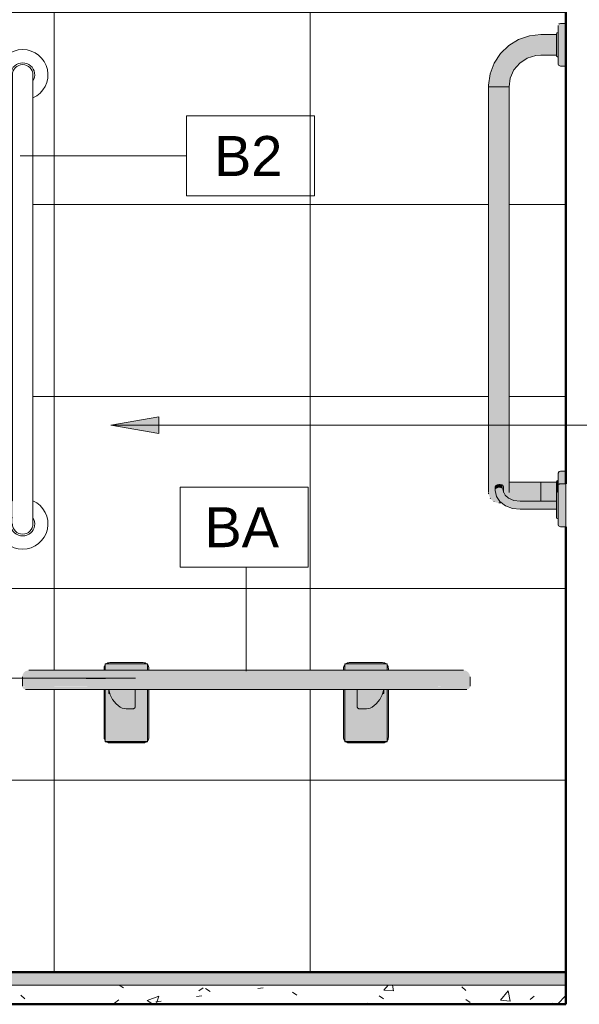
# Model space of a CAD drawing. Header units: metres. Extents: x -5.4 to 6.1, y -8 to 2.6.
# Tile 2 of 81: x -4.2 to -3.4, y -0.1 to 1.5. Entities that reach past the tile are written whole.
import ezdxf

# ---------------------------------------------------------------- set-up
doc = ezdxf.new("R2010")
doc.units = ezdxf.units.M
for name, color, linetype, lineweight in [('A-ANNO-DIMS', 7, 'Continuous', 9), ('A-ANNO-DIMS-25', 7, 'Continuous', 9), ('A-ANNO-KEYN', 7, 'Continuous', 9), ('A-FLOR', 7, 'Continuous', 5), ('A-FLOR-MCUT', 7, 'Continuous', 5), ('A-FLOR-PATT', 7, 'Continuous', 50), ('A-WALL-PATT', 7, 'Continuous', 5), ('G-ANNO-TEXT', 7, 'Continuous', 9), ('I-WALL', 7, 'Continuous', 5), ('P-SANR-FIXT', 7, 'Continuous', 5)]:
    doc.layers.add(name, color=color, linetype=linetype, lineweight=lineweight)
doc.layers.add('A-DETL', color=7, linetype='Continuous', lineweight=5, true_color=0x00a600)
doc.styles.add('Arial', font='arial.ttf', dxfattribs={"height": 0.045})
doc.styles.add('Arial_2', font='arial.ttf', dxfattribs={"height": 0.0625})
doc.dimstyles.new('Com_linha__ref__contínua__-_Cor_Vermelha_Arial_1_8mm', dxfattribs={"dimscale": 0.3048, "dimtxt": 0.045912, "dimasz": 0.164042, "dimexe": 0.123031, "dimexo": 0.123031, "dimgap": 0.012303, "dimtad": 1, "dimdec": 1, "dimlfac": 100, "dimrnd": 0.1, "dimdsep": 46, "dimtxsty": 'Arial', "dimblk1": 'OBLIQUE', "dimblk2": 'OBLIQUE', "dimsah": 1, "dimcen": 0.09, "dimdle": 0.123031, "dimazin": 0, "dimtfac": 1, "dimtdec": 4, "dimtix": 1, "dimtmove": 0, "dimatfit": 3, "dimfxl": 1, "dimtvp": 1, "dimtolj": 1, "dimtzin": 0, "dimarcsym": 2})

# ---------------------------------------------------------------- blocks, each defined once
blk = doc.blocks.new('BANCO ARTICULADO RETRÁTIL PARA BANHO_ EM AÇO POLIDO_ 70x45cm - Articulável-2806319-5a')
at = {"layer": 'P-SANR-FIXT', "true_color": 0xf4f4f4}
h = blk.add_hatch(color=7, dxfattribs=at)
h.paths.add_polyline_path([(-4.0449, 0.3386), (-4.043, 0.3388), (-4.0412, 0.3394), (-4.0396, 0.3404), (-4.1023, 0.3404), (-4.1006, 0.3394), (-4.0988, 0.3388), (-4.0969, 0.3386), (-4.0837, 0.3386)])
h.paths.add_polyline_path([(-3.6836, 0.3386), (-3.6686, 0.3388), (-3.6667, 0.3394), (-3.6651, 0.3404), (-3.7278, 0.3404), (-3.7261, 0.3394), (-3.7243, 0.3388), (-3.7224, 0.3386), (-3.696, 0.3386)])
h.paths.add_polyline_path([(-3.7292, 0.3416), (-3.7292, 0.4221), (-3.7314, 0.4221), (-3.7312, 0.3455), (-3.7298, 0.3425)])
h.paths.add_polyline_path([(-4.0382, 0.3416), (-4.0367, 0.344), (-4.0362, 0.3455), (-4.0359, 0.3476), (-4.0359, 0.4221), (-4.0382, 0.4221), (-4.0382, 0.3425)])
h.paths.add_polyline_path([(-4.1041, 0.3421), (-4.1041, 0.4221), (-4.1059, 0.4221), (-4.1057, 0.3457), (-4.1051, 0.3438), (-4.1043, 0.3425)])
h.paths.add_polyline_path([(-3.6633, 0.3421), (-3.6622, 0.344), (-3.6617, 0.3457), (-3.6614, 0.3476), (-3.6614, 0.4221), (-3.6633, 0.4221), (-3.6633, 0.3425)])
h.paths.add_polyline_path([(-4.1041, 0.4521), (-4.1042, 0.4603), (-4.1055, 0.4577), (-4.1058, 0.4561), (-4.1059, 0.4551), (-4.1059, 0.4521)])
h.paths.add_polyline_path([(-3.6633, 0.4521), (-3.6614, 0.4521), (-3.6617, 0.4571), (-3.6624, 0.4591), (-3.6633, 0.4603), (-3.6633, 0.4561)])
h.paths.add_polyline_path([(-3.7292, 0.4521), (-3.7292, 0.4611), (-3.7305, 0.4591), (-3.7313, 0.4561), (-3.7314, 0.4551), (-3.7314, 0.4521), (-3.7294, 0.4521)])
h.paths.add_polyline_path([(-4.0359, 0.4521), (-4.0362, 0.4573), (-4.037, 0.4593), (-4.0382, 0.4611), (-4.0382, 0.4521), (-4.036, 0.4521)])
h.paths.add_polyline_path([(-3.7086, 0.4621), (-3.6648, 0.4621), (-3.6665, 0.4632), (-3.6684, 0.4639), (-3.6704, 0.4641), (-3.724, 0.464), (-3.7268, 0.463), (-3.7281, 0.4621)])
h.paths.add_polyline_path([(-4.0393, 0.4621), (-4.0419, 0.4636), (-4.0449, 0.4641), (-4.099, 0.4639), (-4.1009, 0.4632), (-4.1026, 0.4621), (-4.0587, 0.4621)])
for points in [[(-4.0382, 0.4561), (-4.0382, 0.4621), (-4.1041, 0.4619), (-4.1041, 0.4561), (-4.0587, 0.4561)], [(-3.6633, 0.4561), (-3.6633, 0.4621), (-3.7292, 0.4619), (-3.7292, 0.4561), (-3.6836, 0.4561)], [(-4.2028, 0.4421), (-4.1837, 0.4421), (-4.1837, 0.4521), (-4.2251, 0.4519), (-4.227, 0.4514), (-4.2295, 0.4502), (-4.2312, 0.4486), (-4.2327, 0.4462), (-4.2333, 0.4447), (-4.2337, 0.4421), (-4.2087, 0.4421)], [(-3.5837, 0.4421), (-3.5837, 0.4521), (-4.1837, 0.4521), (-4.1837, 0.4421), (-3.6336, 0.4421)], [(-4.0587, 0.4521), (-4.0382, 0.4521), (-4.0382, 0.4561), (-4.1041, 0.4561), (-4.1041, 0.4521), (-4.0837, 0.4521)], [(-3.6836, 0.4521), (-3.6633, 0.4521), (-3.6633, 0.4561), (-3.7292, 0.4561), (-3.7292, 0.4521), (-3.7086, 0.4521)], [(-3.534, 0.4421), (-3.5337, 0.4421), (-3.5341, 0.4449), (-3.5354, 0.4475), (-3.5375, 0.4498), (-3.5397, 0.4512), (-3.5411, 0.4517), (-3.5457, 0.4521), (-3.5837, 0.4521), (-3.5836, 0.4421), (-3.5346, 0.4421)], [(-4.1934, 0.4271), (-4.1837, 0.4271), (-4.1837, 0.4421), (-4.2337, 0.4421), (-4.2337, 0.4271), (-4.2028, 0.4271)], [(-3.6336, 0.4271), (-3.5837, 0.4271), (-3.5837, 0.4421), (-4.1837, 0.4421), (-4.1837, 0.4271), (-3.6586, 0.4271)], [(-3.5836, 0.4271), (-3.5337, 0.4271), (-3.5337, 0.4421), (-3.5837, 0.4421), (-3.5837, 0.4271)], [(-4.2062, 0.4221), (-4.1837, 0.4223), (-4.1837, 0.4271), (-4.2337, 0.4268), (-4.2333, 0.4252), (-4.2327, 0.4242), (-4.2321, 0.4234), (-4.2304, 0.4224), (-4.2294, 0.4222), (-4.2227, 0.4221), (-4.2087, 0.4221)], [(-3.8336, 0.4221), (-3.5837, 0.4223), (-3.5837, 0.4271), (-4.1837, 0.4268), (-4.1837, 0.4221), (-3.8456, 0.4221)], [(-3.5439, 0.4221), (-3.5374, 0.4223), (-3.5353, 0.4234), (-3.5346, 0.4242), (-3.5341, 0.4252), (-3.5337, 0.4268), (-3.5339, 0.4271), (-3.5837, 0.4268), (-3.5836, 0.4221), (-3.5447, 0.4221)], [(-4.1041, 0.3736), (-4.0382, 0.3736), (-4.0382, 0.4), (-4.0573, 0.4), (-4.0574, 0.3944), (-4.058, 0.3932), (-4.0592, 0.3922), (-4.0608, 0.3919), (-4.0747, 0.3922), (-4.0777, 0.393), (-4.0805, 0.3944), (-4.0875, 0.4), (-4.1041, 0.4), (-4.1041, 0.3854)], [(-3.7227, 0.3736), (-3.6633, 0.3736), (-3.6633, 0.4), (-3.6799, 0.4), (-3.6802, 0.3997), (-3.6869, 0.3944), (-3.6897, 0.393), (-3.6927, 0.3922), (-3.6958, 0.3919), (-3.7066, 0.3919), (-3.7088, 0.3926), (-3.7098, 0.3939), (-3.7101, 0.3954), (-3.7101, 0.4), (-3.7292, 0.4), (-3.7292, 0.3736)], [(-4.0837, 0.3624), (-4.0382, 0.3624), (-4.0382, 0.3736), (-4.1041, 0.3736), (-4.1041, 0.3624)], [(-3.7142, 0.3624), (-3.6633, 0.3624), (-3.6633, 0.3736), (-3.7292, 0.3736), (-3.7292, 0.3624)], [(-4.0837, 0.3425), (-4.0382, 0.3425), (-4.0382, 0.3624), (-4.1041, 0.3624), (-4.1041, 0.3425)], [(-3.7292, 0.3425), (-3.6633, 0.3425), (-3.6633, 0.3624), (-3.7292, 0.3624), (-3.7292, 0.344)], [(-4.0449, 0.3406), (-4.0382, 0.3408), (-4.0382, 0.3425), (-4.1041, 0.3425), (-4.1041, 0.3406), (-4.0837, 0.3406)], [(-3.7292, 0.3406), (-3.6633, 0.3408), (-3.6633, 0.3425), (-3.7292, 0.3425), (-3.7292, 0.3408)]]:
    blk.add_hatch(color=7, dxfattribs=at).paths.add_polyline_path(points)
h = blk.add_hatch(color=7, dxfattribs=at)
h.paths.add_polyline_path([(-4.0382, 0.4075), (-4.0382, 0.4221), (-4.0573, 0.4221), (-4.0573, 0.4075)])
h.paths.add_polyline_path([(-4.1041, 0.4075), (-4.0933, 0.4075), (-4.0965, 0.4138), (-4.097, 0.4158), (-4.0987, 0.4158), (-4.0987, 0.4221), (-4.1041, 0.4221), (-4.1041, 0.4156)])
h = blk.add_hatch(color=7, dxfattribs=at)
h.paths.add_polyline_path([(-3.7066, 0.3919), (-3.6927, 0.3922), (-3.6897, 0.393), (-3.6869, 0.3944), (-3.6802, 0.3997), (-3.6747, 0.4063), (-3.6708, 0.4138), (-3.6686, 0.4221), (-3.7101, 0.4221), (-3.71, 0.3944), (-3.7093, 0.3932), (-3.7081, 0.3922)])
h.paths.add_polyline_path([(-4.0716, 0.3919), (-4.0608, 0.3919), (-4.0586, 0.3926), (-4.0576, 0.3939), (-4.0573, 0.3954), (-4.0573, 0.4221), (-4.0987, 0.4221), (-4.0965, 0.4138), (-4.0926, 0.4063), (-4.0872, 0.3997), (-4.0805, 0.3944), (-4.0777, 0.393), (-4.0747, 0.3922)])
h = blk.add_hatch(color=7, dxfattribs=at)
h.paths.add_polyline_path([(-4.0987, 0.4158), (-4.097, 0.4158), (-4.0987, 0.4218)])
h.paths.add_polyline_path([(-3.6687, 0.4158), (-3.6687, 0.4218), (-3.6703, 0.4158)])
h = blk.add_hatch(color=7, dxfattribs=at)
h.paths.add_polyline_path([(-3.6708, 0.4075), (-3.6633, 0.4075), (-3.6633, 0.4221), (-3.6687, 0.4218), (-3.6687, 0.4158), (-3.6703, 0.4158), (-3.6708, 0.4138), (-3.6741, 0.4075)])
h.paths.add_polyline_path([(-3.7101, 0.4075), (-3.7102, 0.4221), (-3.7292, 0.4221), (-3.7292, 0.4075)])
h = blk.add_hatch(color=7, dxfattribs=at)
h.paths.add_polyline_path([(-4.0894, 0.4), (-4.0875, 0.4), (-4.0926, 0.4063), (-4.0933, 0.4075), (-4.1041, 0.4075), (-4.1041, 0.4), (-4.0926, 0.4)])
h.paths.add_polyline_path([(-4.0573, 0.4), (-4.0382, 0.4), (-4.0382, 0.4075), (-4.0573, 0.4075), (-4.0573, 0.4027)])
h = blk.add_hatch(color=7, dxfattribs=at)
h.paths.add_polyline_path([(-3.6799, 0.4), (-3.6633, 0.4), (-3.6633, 0.4075), (-3.6741, 0.4075), (-3.6747, 0.4063), (-3.6774, 0.403)])
h.paths.add_polyline_path([(-3.7101, 0.4), (-3.7101, 0.4075), (-3.7292, 0.4075), (-3.7292, 0.4)])
at = {"layer": 'P-SANR-FIXT'}
for p, q in [((-4.0382, 0.4621), (-4.1041, 0.4621)), ((-4.1041, 0.4621), (-4.1041, 0.4561)), ((-4.0449, 0.4641), (-4.0969, 0.4641)), ((-4.0382, 0.4561), (-4.0382, 0.4621)), ((-3.6633, 0.4621), (-3.7292, 0.4621)), ((-3.7292, 0.4621), (-3.7292, 0.4561)), ((-3.6704, 0.4641), (-3.7224, 0.4641)), ((-3.6633, 0.4561), (-3.6633, 0.4621)), ((-3.5837, 0.4521), (-4.1837, 0.4521)), ((-4.1059, 0.4551), (-4.1059, 0.452)), ((-4.1041, 0.452), (-4.1041, 0.4561)), ((-4.0382, 0.4561), (-4.0382, 0.4521)), ((-4.0359, 0.4521), (-4.0359, 0.4551)), ((-3.7314, 0.4551), (-3.7314, 0.4521)), ((-3.7292, 0.4521), (-3.7292, 0.4561)), ((-3.6633, 0.4561), (-3.6633, 0.4521)), ((-3.6614, 0.4521), (-3.6614, 0.4551)), ((-4.2337, 0.4421), (-4.2337, 0.4271)), ((-3.5337, 0.4271), (-3.5337, 0.4421)), ((-4.1837, 0.4221), (-3.5837, 0.4221)), ((-4.1059, 0.4221), (-4.1059, 0.3476)), ((-4.1041, 0.4222), (-4.1041, 0.4075)), ((-4.0987, 0.4218), (-4.0987, 0.4158)), ((-4.0987, 0.4158), (-4.097, 0.4158)), ((-4.0573, 0.4221), (-4.0573, 0.3954)), ((-4.0382, 0.4075), (-4.0382, 0.4222)), ((-4.0359, 0.3476), (-4.0359, 0.4221)), ((-3.7314, 0.4221), (-3.7314, 0.3476)), ((-3.7292, 0.4222), (-3.7292, 0.4075)), ((-3.7101, 0.3954), (-3.7101, 0.4221)), ((-3.6703, 0.4158), (-3.6687, 0.4158)), ((-3.6687, 0.4158), (-3.6687, 0.4218)), ((-3.6633, 0.4075), (-3.6633, 0.4222)), ((-3.6614, 0.3476), (-3.6614, 0.4221)), ((-3.5387, 0.4221), (-3.5402, 0.4221)), ((-3.5384, 0.4222), (-3.5387, 0.4221)), ((-4.1041, 0.4075), (-4.1041, 0.4)), ((-4.0382, 0.4), (-4.0382, 0.4075)), ((-3.7292, 0.4075), (-3.7292, 0.4)), ((-3.6633, 0.4), (-3.6633, 0.4075)), ((-4.1041, 0.4), (-4.1041, 0.3736)), ((-4.0608, 0.3919), (-4.0716, 0.3919)), ((-4.0382, 0.3736), (-4.0382, 0.4)), ((-3.7292, 0.4), (-3.7292, 0.3736)), ((-3.6958, 0.3919), (-3.7066, 0.3919)), ((-3.6633, 0.3736), (-3.6633, 0.4)), ((-4.1041, 0.3736), (-4.1041, 0.3624)), ((-4.0382, 0.3624), (-4.0382, 0.3736)), ((-3.7292, 0.3736), (-3.7292, 0.3624)), ((-3.6633, 0.3624), (-3.6633, 0.3736)), ((-4.1041, 0.3425), (-4.1041, 0.3624)), ((-4.0382, 0.3624), (-4.0382, 0.3425)), ((-3.7292, 0.3425), (-3.7292, 0.3624)), ((-3.6633, 0.3624), (-3.6633, 0.3425)), ((-4.1041, 0.3425), (-4.1041, 0.3406)), ((-4.1041, 0.3406), (-4.0382, 0.3406)), ((-4.1041, 0.3404), (-4.1041, 0.3406)), ((-4.1023, 0.3404), (-4.1041, 0.3404)), ((-4.1023, 0.3404), (-4.0396, 0.3404)), ((-4.0382, 0.3404), (-4.0396, 0.3404)), ((-4.0382, 0.3406), (-4.0382, 0.3425)), ((-4.0382, 0.3406), (-4.0382, 0.3404)), ((-3.7292, 0.3425), (-3.7292, 0.3406)), ((-3.7292, 0.3406), (-3.6633, 0.3406)), ((-3.7292, 0.3404), (-3.7292, 0.3406)), ((-3.7278, 0.3404), (-3.7292, 0.3404)), ((-3.7278, 0.3404), (-3.6651, 0.3404)), ((-3.6633, 0.3404), (-3.6651, 0.3404)), ((-3.6633, 0.3406), (-3.6633, 0.3425)), ((-3.6633, 0.3406), (-3.6633, 0.3404)), ((-4.0969, 0.3386), (-4.0449, 0.3386)), ((-3.7224, 0.3386), (-3.6704, 0.3386))]:
    blk.add_line(p, q, dxfattribs=at)
at = {"layer": 'P-SANR-FIXT', "flags": 128}
for points in [[(-4.1837, 0.4521), (-4.1961, 0.4521), (-4.2072, 0.4521), (-4.2161, 0.4521), (-4.2217, 0.4521), (-4.2237, 0.4521)], [(-3.5437, 0.4521), (-3.5456, 0.4521), (-3.5513, 0.4521), (-3.5602, 0.4521), (-3.5714, 0.4521), (-3.5837, 0.4521)], [(-4.2272, 0.4221), (-4.2285, 0.4221), (-4.2287, 0.4221)], [(-4.2287, 0.4221), (-4.2267, 0.4221), (-4.221, 0.4221), (-4.212, 0.4221), (-4.2006, 0.4221), (-4.1877, 0.4221), (-4.1837, 0.4221)], [(-4.0805, 0.3944), (-4.0872, 0.3997), (-4.0926, 0.4063), (-4.0965, 0.4138), (-4.0987, 0.4221)], [(-3.6686, 0.4221), (-3.6708, 0.4138), (-3.6747, 0.4063), (-3.6802, 0.3997), (-3.6869, 0.3944)], [(-3.5837, 0.4221), (-3.5705, 0.4221), (-3.5585, 0.4221), (-3.5487, 0.4221), (-3.542, 0.4221), (-3.5389, 0.4221), (-3.5387, 0.4221)], [(-4.0716, 0.3919), (-4.0747, 0.3922), (-4.0777, 0.393), (-4.0805, 0.3944)], [(-4.0573, 0.3954), (-4.0574, 0.3946), (-4.0576, 0.3939), (-4.058, 0.3932), (-4.0586, 0.3926), (-4.0592, 0.3922), (-4.06, 0.392), (-4.0608, 0.3919)], [(-3.7066, 0.3919), (-3.7074, 0.392), (-3.7081, 0.3922), (-3.7088, 0.3926), (-3.7093, 0.3932), (-3.7098, 0.3939), (-3.71, 0.3946), (-3.7101, 0.3954)], [(-3.6869, 0.3944), (-3.6897, 0.393), (-3.6927, 0.3922), (-3.6958, 0.3919)]]:
    blk.add_lwpolyline(points, dxfattribs=at)
at = {"layer": 'P-SANR-FIXT'}
for centre, radius, start, end in [((-4.0969, 0.4551), 0.009, 90, 128.9424), ((-4.0969, 0.4551), 0.009, 120, 123.5825), ((-4.0969, 0.4551), 0.009, 103.0292, 105), ((-4.0449, 0.4551), 0.009, 51.0576, 90), ((-3.7224, 0.4551), 0.009, 90, 128.9424), ((-3.6704, 0.4551), 0.009, 51.0576, 90), ((-3.6704, 0.4551), 0.009, 75, 76.9708), ((-3.6704, 0.4551), 0.009, 56.4175, 60), ((-4.0969, 0.4551), 0.009, 142.535, 180), ((-4.0969, 0.4551), 0.009, 161.6744, 167.4539), ((-4.0969, 0.4551), 0.009, 147.0048, 152.1588), ((-4.0449, 0.4551), 0.009, 0, 41.4756), ((-4.0449, 0.4551), 0.009, 27.7732, 34.5882), ((-3.7224, 0.4551), 0.009, 138.5244, 180), ((-3.7224, 0.4551), 0.009, 145.4118, 152.2268), ((-3.6704, 0.4551), 0.009, 360, 37.465), ((-3.6704, 0.4551), 0.009, 27.8412, 32.9952), ((-3.6704, 0.4551), 0.009, 12.5461, 18.3256), ((-4.0608, 0.3954), 0.00348, 270, 300), ((-3.7066, 0.3954), 0.00348, 240, 270), ((-4.0969, 0.3476), 0.009, 180, 217.465), ((-4.0969, 0.3476), 0.009, 192.5461, 198.3256), ((-4.0969, 0.3476), 0.009, 207.8412, 212.9952), ((-4.0969, 0.3476), 0.009, 233.6639, 270), ((-4.0969, 0.3476), 0.009, 237.4576, 242.356), ((-4.0969, 0.3476), 0.009, 251.9181, 257.8252), ((-4.0449, 0.3476), 0.009, 270, 306.3361), ((-4.0449, 0.3476), 0.009, 282.1761, 288.0749), ((-4.0449, 0.3476), 0.009, 297.639, 302.5447), ((-4.0449, 0.3476), 0.009, 318.5244, 360), ((-4.0449, 0.3476), 0.009, 325.4118, 332.2268), ((-3.7224, 0.3476), 0.009, 180, 221.4756), ((-3.7224, 0.3476), 0.009, 207.7732, 214.5882), ((-3.7224, 0.3476), 0.009, 233.6639, 270), ((-3.7224, 0.3476), 0.009, 237.4553, 242.361), ((-3.7224, 0.3476), 0.009, 251.9251, 257.8239), ((-3.6704, 0.3476), 0.009, 270, 306.3361), ((-3.6704, 0.3476), 0.009, 282.1748, 288.0819), ((-3.6704, 0.3476), 0.009, 297.644, 302.5424), ((-3.6704, 0.3476), 0.009, 322.535, 360), ((-3.6704, 0.3476), 0.009, 327.0048, 332.1588), ((-3.6704, 0.3476), 0.009, 341.6744, 347.4539)]:
    blk.add_arc(centre, radius, start, end, dxfattribs=at)
blk = doc.blocks.new('BARRA DE APOIO EM AÇO INOX 70cm - 2310_E_070_BR_Branco-2807629-5a')
at = {"layer": 'P-SANR-FIXT'}
for p, q in [((-4.2492, 1.3476), (-4.2492, 1.383)), ((-4.2172, 1.3476), (-4.2172, 1.383)), ((-4.2492, 1.3469), (-4.2492, 0.7171)), ((-4.2172, 0.7171), (-4.2172, 1.3469)), ((-4.2502, 0.7164), (-4.2502, 0.68)), ((-4.2172, 0.7164), (-4.2172, 0.681))]:
    blk.add_line(p, q, dxfattribs=at)
for centre, radius, start, end in [((-4.2332, 1.383), 0.0395, 293.8951, 246.1049), ((-4.2332, 1.383), 0.0188, 328.2354, 211.7646), ((-4.2332, 1.383), 0.016, 360, 180), ((-4.2332, 0.681), 0.0395, 113.8951, 66.1049), ((-4.2332, 0.681), 0.0188, 148.2354, 31.7646), ((-4.2332, 0.681), 0.016, 180, 0)]:
    blk.add_arc(centre, radius, start, end, dxfattribs=at)
blk = doc.blocks.new('BARRA DE APOIO EM AÇO INOX EM L 70x70cm - 80cm-2825403-5a')
at = {"layer": 'P-SANR-FIXT', "true_color": 0xf4f4f4}
for points in [[(-3.3924, 1.3965), (-3.3924, 1.4635), (-3.3948, 1.4623), (-3.3957, 1.4601), (-3.3955, 1.3992), (-3.3947, 1.3975), (-3.3939, 1.3972)], [(-3.3837, 1.3965), (-3.3837, 1.4635), (-3.3924, 1.4635), (-3.3924, 1.3965)], [(-3.3967, 1.4112), (-3.3967, 1.4488), (-3.3983, 1.4478), (-3.3983, 1.4471), (-3.3987, 1.4445), (-3.3985, 1.4137), (-3.3983, 1.4129), (-3.3986, 1.4129), (-3.3981, 1.4118), (-3.3976, 1.4116)], [(-3.3967, 1.4112), (-3.3957, 1.4112), (-3.3958, 1.4488), (-3.3967, 1.4488), (-3.3967, 1.412)], [(-3.5025, 1.3641), (-3.4727, 1.3641), (-3.4713, 1.3751), (-3.4685, 1.3839), (-3.465, 1.3905), (-3.457, 1.4002), (-3.4517, 1.4046), (-3.4402, 1.4107), (-3.4334, 1.4128), (-3.4307, 1.4132), (-3.4228, 1.414), (-3.4228, 1.446), (-3.4395, 1.4442), (-3.4523, 1.4404), (-3.4551, 1.4392), (-3.4691, 1.4316), (-3.4808, 1.422), (-3.4883, 1.413), (-3.4909, 1.4096), (-3.4985, 1.3955), (-3.5032, 1.3793), (-3.5047, 1.3641), (-3.5041, 1.3641)], [(-3.3987, 1.414), (-3.3986, 1.414), (-3.3987, 1.4145), (-3.3989, 1.446), (-3.4228, 1.446), (-3.4228, 1.414), (-3.4086, 1.414)], [(-3.5047, 0.795), (-3.4887, 0.795), (-3.4887, 1.3641), (-3.5047, 1.3641), (-3.5047, 0.7995)], [(-3.4845, 0.795), (-3.4727, 0.795), (-3.4727, 1.3641), (-3.4887, 1.3641), (-3.4887, 0.795)], [(-3.4887, 0.714), (-3.489, 0.7188), (-3.4913, 0.7221), (-3.4934, 0.7274), (-3.4942, 0.7343), (-3.494, 0.7395), (-3.4934, 0.7405), (-3.4924, 0.7413), (-3.4902, 0.7421), (-3.4887, 0.7424), (-3.4887, 0.795), (-3.5047, 0.795), (-3.5047, 0.7439), (-3.5044, 0.7282), (-3.5037, 0.7249), (-3.5025, 0.722), (-3.4996, 0.7184), (-3.4967, 0.7161), (-3.4928, 0.7145)], [(-3.3957, 0.7312), (-3.3954, 0.7411), (-3.3941, 0.7432), (-3.3924, 0.7439), (-3.3924, 0.7635), (-3.3948, 0.7622), (-3.3954, 0.7615), (-3.3957, 0.7537), (-3.3957, 0.7312)], [(-3.3924, 0.7439), (-3.3923, 0.7439), (-3.3837, 0.7439), (-3.3837, 0.7635), (-3.3924, 0.7635), (-3.3924, 0.7439)], [(-3.4942, 0.7331), (-3.4936, 0.735), (-3.4927, 0.736), (-3.4914, 0.7368), (-3.4898, 0.7374), (-3.4887, 0.7375), (-3.4872, 0.7375), (-3.4861, 0.7374), (-3.4836, 0.7364), (-3.4834, 0.7363), (-3.4836, 0.7417), (-3.4859, 0.7423), (-3.4892, 0.7423), (-3.4916, 0.7417), (-3.4934, 0.7405), (-3.4936, 0.7403), (-3.4941, 0.7393), (-3.4942, 0.736), (-3.4942, 0.7343)], [(-3.4815, 0.7331), (-3.4818, 0.7401), (-3.4824, 0.741), (-3.4834, 0.7416), (-3.4834, 0.7363), (-3.4824, 0.7354), (-3.4817, 0.7343), (-3.4815, 0.7331)], [(-3.4185, 0.7165), (-3.3987, 0.7167), (-3.3987, 0.746), (-3.4228, 0.746), (-3.4228, 0.7165)], [(-3.3983, 0.73), (-3.3979, 0.7307), (-3.3967, 0.7312), (-3.3967, 0.7488), (-3.3983, 0.7476), (-3.3987, 0.7453), (-3.3985, 0.73)], [(-3.3967, 0.7311), (-3.3961, 0.7312), (-3.3957, 0.7314), (-3.3957, 0.7488), (-3.3967, 0.7488), (-3.3967, 0.7312)], [(-3.3923, 0.6764), (-3.3926, 0.7438), (-3.3948, 0.7426), (-3.3957, 0.7395), (-3.3954, 0.6792), (-3.3941, 0.6772), (-3.3938, 0.677)], [(-3.3923, 0.6764), (-3.3837, 0.6764), (-3.3837, 0.7439), (-3.3923, 0.7439), (-3.3923, 0.6776)], [(-3.4554, 0.7038), (-3.4554, 0.7165), (-3.4631, 0.7173), (-3.4702, 0.7196), (-3.476, 0.7231), (-3.4801, 0.7271), (-3.4825, 0.7313), (-3.4836, 0.7364), (-3.4847, 0.737), (-3.4876, 0.7376), (-3.4887, 0.7375), (-3.4903, 0.7372), (-3.4914, 0.7368), (-3.493, 0.7357), (-3.4936, 0.7349), (-3.494, 0.7342), (-3.4942, 0.733), (-3.4931, 0.7263), (-3.4903, 0.7204), (-3.4861, 0.7156), (-3.4808, 0.7111), (-3.4732, 0.7071), (-3.4635, 0.7046), (-3.4577, 0.704)], [(-3.4791, 0.7259), (-3.4811, 0.7302), (-3.4818, 0.7344), (-3.483, 0.736), (-3.4834, 0.7363), (-3.4821, 0.7306), (-3.4791, 0.7259)], [(-3.3967, 0.6892), (-3.3967, 0.7311), (-3.3982, 0.7303), (-3.3985, 0.7291), (-3.3987, 0.7151), (-3.3984, 0.6912), (-3.3979, 0.69), (-3.3975, 0.6895)], [(-3.3987, 0.7165), (-3.3985, 0.7296), (-3.3985, 0.73), (-3.3987, 0.73), (-3.3987, 0.7165)], [(-3.3961, 0.6892), (-3.3957, 0.6892), (-3.3957, 0.7312), (-3.3967, 0.7312), (-3.3967, 0.6892)], [(-3.4086, 0.7038), (-3.3987, 0.704), (-3.3987, 0.7165), (-3.4554, 0.7163), (-3.4554, 0.7038), (-3.4336, 0.7038)]]:
    blk.add_hatch(color=7, dxfattribs=at).paths.add_polyline_path(points)
h = blk.add_hatch(color=7, dxfattribs=at)
h.paths.add_polyline_path([(-3.4887, 0.714), (-3.4849, 0.7146), (-3.4876, 0.7172), (-3.4887, 0.7185), (-3.4887, 0.7145)])
h.paths.add_polyline_path([(-3.4748, 0.7221), (-3.4732, 0.7259), (-3.4727, 0.7307), (-3.4727, 0.7423), (-3.4729, 0.7676), (-3.4729, 0.7734), (-3.4729, 0.795), (-3.4887, 0.795), (-3.4887, 0.7424), (-3.4858, 0.7423), (-3.4834, 0.7416), (-3.4822, 0.7407), (-3.4817, 0.7399), (-3.4815, 0.7379), (-3.4812, 0.7312), (-3.481, 0.7299), (-3.4791, 0.7259), (-3.4748, 0.7221)])
h = blk.add_hatch(color=7, dxfattribs=at)
h.paths.add_polyline_path([(-3.4843, 0.714), (-3.4848, 0.7145), (-3.4874, 0.714), (-3.4845, 0.714)])
h.paths.add_polyline_path([(-3.4398, 0.7165), (-3.4228, 0.7167), (-3.4228, 0.746), (-3.4727, 0.746), (-3.4731, 0.7271), (-3.4736, 0.7249), (-3.4746, 0.722), (-3.4692, 0.7191), (-3.4616, 0.7171), (-3.4523, 0.7165), (-3.44, 0.7165)])
at = {"layer": 'P-SANR-FIXT'}
for p, q in [((-3.3947, 1.4621), (-3.3944, 1.4626)), ((-3.3837, 1.4635), (-3.3924, 1.4635)), ((-3.3837, 1.3965), (-3.3837, 1.4635)), ((-3.3957, 1.4488), (-3.3967, 1.4488)), ((-3.3986, 1.446), (-3.4228, 1.446)), ((-3.4228, 1.414), (-3.3986, 1.414)), ((-3.3987, 1.4132), (-3.3987, 1.4138)), ((-3.3967, 1.4112), (-3.3957, 1.4112)), ((-3.3924, 1.3965), (-3.3837, 1.3965)), ((-3.5047, 1.3641), (-3.4727, 1.3641)), ((-3.5047, 1.3641), (-3.5047, 0.795)), ((-3.4887, 1.3641), (-3.5047, 1.3641)), ((-3.4727, 1.3641), (-3.4887, 1.3641)), ((-3.4727, 0.795), (-3.4727, 1.3641)), ((-3.3837, 0.7635), (-3.3924, 0.7635)), ((-3.3837, 0.744), (-3.3837, 0.7635)), ((-3.4815, 0.7331), (-3.4815, 0.7389)), ((-3.4228, 0.7166), (-3.4228, 0.746)), ((-3.3987, 0.746), (-3.4228, 0.746)), ((-3.4228, 0.746), (-3.4228, 0.7166)), ((-3.3957, 0.7488), (-3.3967, 0.7488)), ((-3.3947, 0.7424), (-3.3944, 0.743)), ((-3.3837, 0.7439), (-3.3923, 0.7439)), ((-3.3837, 0.7439), (-3.3837, 0.6764)), ((-3.4942, 0.7384), (-3.4942, 0.7331)), ((-3.3987, 0.7291), (-3.3984, 0.7296)), ((-3.3987, 0.7277), (-3.3987, 0.7291)), ((-3.3981, 0.7301), (-3.398, 0.7305)), ((-3.3957, 0.7312), (-3.3967, 0.7312)), ((-3.5017, 0.7209), (-3.5021, 0.7213)), ((-3.496, 0.7159), (-3.4963, 0.7159)), ((-3.3987, 0.7165), (-3.4554, 0.7165)), ((-3.4554, 0.7038), (-3.3987, 0.7038)), ((-3.3987, 0.6919), (-3.3987, 0.6926)), ((-3.3967, 0.6892), (-3.3957, 0.6892)), ((-3.3923, 0.6764), (-3.3837, 0.6764))]:
    blk.add_line(p, q, dxfattribs=at)
at = {"layer": 'P-SANR-FIXT', "flags": 128}
for points in [[(-3.3944, 1.4626), (-3.3942, 1.463), (-3.3924, 1.4635)], [(-3.3987, 1.4468), (-3.3978, 1.4485), (-3.3967, 1.4488)], [(-3.3957, 1.4601), (-3.3957, 1.4582), (-3.3957, 1.4526), (-3.3957, 1.444), (-3.3957, 1.4337), (-3.3957, 1.4228), (-3.3957, 1.4129), (-3.3957, 1.4052), (-3.3957, 1.4008), (-3.3957, 1.3999)], [(-3.4228, 1.446), (-3.4407, 1.444), (-3.4577, 1.4382), (-3.473, 1.4288), (-3.4859, 1.4163), (-3.4957, 1.4013), (-3.5021, 1.3845), (-3.5046, 1.3668), (-3.5047, 1.3641)], [(-3.3987, 1.4468), (-3.3987, 1.4448), (-3.3987, 1.4395), (-3.3987, 1.4319), (-3.3987, 1.4239), (-3.3987, 1.4173), (-3.3987, 1.4137), (-3.3987, 1.4132)], [(-3.3987, 1.4459), (-3.3987, 1.4463), (-3.3987, 1.4468)], [(-3.4727, 1.3641), (-3.4707, 1.378), (-3.465, 1.3908), (-3.4559, 1.4014), (-3.4443, 1.4092), (-3.4309, 1.4133), (-3.4228, 1.414)], [(-3.3967, 1.4112), (-3.3984, 1.4121), (-3.3987, 1.4132)], [(-3.3924, 1.3965), (-3.3952, 1.3981), (-3.3957, 1.3999)], [(-3.5047, 0.795), (-3.5047, 0.7791), (-3.5047, 0.7642), (-3.5047, 0.7512), (-3.5047, 0.7408), (-3.5047, 0.7337), (-3.5047, 0.7303), (-3.5047, 0.73)], [(-3.4727, 0.73), (-3.4727, 0.732), (-3.4727, 0.7378), (-3.4727, 0.747), (-3.4727, 0.7592), (-3.4727, 0.7735), (-3.4727, 0.7891), (-3.4727, 0.795)], [(-3.3957, 0.7601), (-3.3942, 0.763), (-3.3924, 0.7635)], [(-3.3957, 0.7488), (-3.3957, 0.75), (-3.3957, 0.7567), (-3.3957, 0.7599), (-3.3957, 0.7601)], [(-3.3957, 0.7601), (-3.3957, 0.7582), (-3.3957, 0.7526), (-3.3957, 0.744), (-3.3957, 0.7337), (-3.3957, 0.7311)], [(-3.4727, 0.746), (-3.4717, 0.746), (-3.4595, 0.746), (-3.4451, 0.746), (-3.4294, 0.746), (-3.4228, 0.746)], [(-3.3987, 0.7468), (-3.3978, 0.7485), (-3.3967, 0.7488)], [(-3.3987, 0.7455), (-3.3987, 0.7467), (-3.3987, 0.7468)], [(-3.3987, 0.7468), (-3.3987, 0.7448), (-3.3987, 0.7395), (-3.3987, 0.7319), (-3.3987, 0.73)], [(-3.3957, 0.7406), (-3.3957, 0.7386), (-3.3957, 0.733), (-3.3957, 0.7244), (-3.3957, 0.714), (-3.3957, 0.7032), (-3.3957, 0.6932), (-3.3957, 0.6854), (-3.3957, 0.6808), (-3.3957, 0.6798)], [(-3.3944, 0.743), (-3.3942, 0.7434), (-3.3923, 0.7439)], [(-3.5044, 0.7282), (-3.5046, 0.7287), (-3.5046, 0.7291)], [(-3.4942, 0.7331), (-3.4923, 0.7239), (-3.4868, 0.7158), (-3.4782, 0.7094), (-3.4674, 0.7052), (-3.4554, 0.7038)], [(-3.4554, 0.7165), (-3.4652, 0.7178), (-3.4733, 0.7212), (-3.4788, 0.726), (-3.4813, 0.7312), (-3.4815, 0.7331)], [(-3.3987, 0.73), (-3.3987, 0.7222), (-3.3987, 0.7167)], [(-3.3987, 0.7291), (-3.3987, 0.7272), (-3.3987, 0.7218), (-3.3987, 0.714), (-3.3987, 0.7054), (-3.3987, 0.6978), (-3.3987, 0.6927), (-3.3987, 0.6912)], [(-3.3979, 0.7305), (-3.3978, 0.7308), (-3.3967, 0.7312)], [(-3.4843, 0.714), (-3.4848, 0.714), (-3.4884, 0.714), (-3.4887, 0.714)], [(-3.3967, 0.6892), (-3.3984, 0.6901), (-3.3987, 0.6912)], [(-3.3923, 0.6764), (-3.3952, 0.678), (-3.3957, 0.6798)]]:
    blk.add_lwpolyline(points, dxfattribs=at)
at = {"layer": 'P-SANR-FIXT'}
for points, knots in [([(-3.4887, 0.7424), (-3.4892, 0.7423), (-3.49, 0.7422), (-3.4909, 0.7419), (-3.4915, 0.7417), (-3.4919, 0.7415), (-3.4922, 0.7414), (-3.4925, 0.7412), (-3.4927, 0.7411), (-3.493, 0.7409), (-3.4933, 0.7406), (-3.4936, 0.7403), (-3.4939, 0.7398), (-3.4942, 0.7391), (-3.4942, 0.7386), (-3.4942, 0.7382)], [0, 0, 0, 0, 0.1111111, 0.1666667, 0.2222222, 0.25, 0.2777778, 0.3055556, 0.3333333, 0.3611111, 0.3888889, 0.4444444, 0.5, 0.5555556, 0.6666667, 0.6666667, 0.6666667, 0.6666667]), ([(-3.4815, 0.7391), (-3.4815, 0.7393), (-3.4816, 0.7396), (-3.4818, 0.7401), (-3.482, 0.7406), (-3.4825, 0.7411), (-3.483, 0.7415), (-3.4834, 0.7416)], [0.7, 0.7, 0.7, 0.7, 0.75, 0.8, 0.85, 0.9, 1, 1, 1, 1])]:
    blk.add_open_spline(points, degree=3, knots=knots, dxfattribs=at)
blk.add_open_spline([(-3.4834, 0.7416), (-3.4837, 0.7418), (-3.4845, 0.7421), (-3.4858, 0.7423), (-3.4872, 0.7424), (-3.4882, 0.7424), (-3.4887, 0.7424)], degree=3, dxfattribs=at)
blk = doc.blocks.new('DIMBLOCK6-5a')
at = {"layer": 'A-ANNO-DIMS-25', "color": 242, "true_color": 0xbd2b2e, "transparency": 16777216}
for p, q in [((-4.472, 0.4775), (-4.472, -0.0575)), ((-4.472, 0.44), (-4.497, 0.465)), ((-4.472, 0.44), (-4.5095, 0.44)), ((-4.472, 0.44), (-4.447, 0.415)), ((-4.472, 0.44), (-4.057, 0.44)), ((-4.472, -0.02), (-4.497, 0.005)), ((-4.472, -0.02), (-4.4742, -0.02)), ((-4.472, -0.02), (-4.447, -0.045)), ((-4.472, -0.02), (-4.4345, -0.02))]:
    blk.add_line(p, q, dxfattribs=at)
at = {"layer": 'A-ANNO-DIMS-25', "color": 0, "transparency": 16777216, "insert": (-4.5342, 0.1754), "char_height": 0.045, "width": 0.083065, "attachment_point": 1, "rotation": 90, "line_spacing_factor": 0.941778, "style": 'Arial'}
blk.add_mtext('46', dxfattribs=at)
blk = doc.blocks.new('_Oblique')
at = {"color": 0, "linetype": 'ByBlock', "lineweight": -2}
blk.add_line((-0.5, -0.5), (0.5, 0.5), dxfattribs=at)
blk = doc.blocks.new('Identificador de nota-chave - Número da nota-chave - Enquadrada-2426861-5a')
at = {"layer": 'A-ANNO-KEYN'}
for p, q in [((-3.977, 1.1937), (-3.977, 1.3187)), ((-3.977, 1.3187), (-3.777, 1.3187)), ((-3.777, 1.3187), (-3.777, 1.1937)), ((-3.977, 1.1937), (-3.777, 1.1937))]:
    blk.add_line(p, q, dxfattribs=at)

msp = doc.modelspace()

# ---------------------------------------------------------------- hatches: boundary and pattern name
at = {"layer": 'A-FLOR', "true_color": 0xbbc5c4}
msp.add_hatch(color=9, dxfattribs=at).paths.add_polyline_path([(-4.1837, -0.04), (-3.3837, -0.04), (-3.3837, -0.02), (-4.9836, -0.02), (-4.9836, -0.04), (-4.5837, -0.04)])
at = {"layer": 'A-FLOR-PATT', "lineweight": 5, "true_color": 0x787878}
h = msp.add_hatch(dxfattribs=at)
h.set_pattern_fill('FP_1', color=8, style=0, pattern_type=2)
h.set_pattern_definition([(50, (-4.215, 0), (0.18219, -0.015938), [0.01905, -0.20955]), (355, (-4.215, 0), (-0.035242, 0.19106), [0.01524, -0.16764]), (100.45, (-4.2, -0.00133), (0.146942, 0.17512), [0.01619, -0.17809]), (46.184, (-4.215, 0.0508), (0.271077, -0.042045), [0.02858, -0.31433]), (96.636, (-4.193, 0.0473), (0.23741, 0.24743), [0.02429, -0.26714]), (351.184, (-4.215, 0.0508), (0.23741, 0.24743), [0.02286, -0.25146]), (21, (-4.19, 0.0381), (0.15162, -0.102267), [0.01905, -0.20955]), (326, (-4.19, 0.0381), (0.061803, 0.18419), [0.01524, -0.16764]), (71.45, (-4.177, 0.02958), (0.213418, 0.081924), [0.01619, -0.17809]), (37.5, (-4.215, 0), (0.0030864, 0.084551), [0.00838, -0.15723, 0.00838, -0.1618, -0.16827]), (37.5, (-4.215, 0), (0.0030864, 0.084551), [-0.33579, 0.00838, -0.15989]), (7.5, (-4.215, 0), (0.066816, 0.100178), [0.00838, -0.08865, 0.00838, -0.15342, -0.06414]), (7.5, (-4.215, 0), (0.066816, 0.100178), [-0.25883, 0.00838, -0.05575]), (327.5, (-4.272, 0), (0.1355866, -0.0057276), [0.00838, -0.05512, 0.00838, -0.18974, -0.26289]), (327.5, (-4.272, 0), (0.1355866, -0.0057276), [-0.26162, 0.00838, -0.25451]), (317.5, (-4.297, 0), (0.148125, 0.025429), [0.00838, -0.07417, 0.00838, -0.12319, -0.18669]), (317.5, (-4.297, 0), (0.148125, 0.025429), [-0.21412, 0.00838, -0.17831])])
h.paths.add_polyline_path([(-3.7836, -0.07), (-3.3837, -0.07), (-3.3837, -0.04), (-4.9836, -0.04), (-4.9836, -0.07), (-4.1837, -0.07)])
at = {"layer": 'A-WALL-PATT', "true_color": 0x808080}
h = msp.add_hatch(dxfattribs=at)
h.set_pattern_fill('FP_3', color=8, style=0, pattern_type=2)
h.set_pattern_definition([(0, (-5.384, -0.32), (0, 0.3), []), (90, (-5.384, -0.32), (-0.4, 2e-17), [])])
h.paths.add_polyline_path([(-4.9836, -0.02), (-3.3837, -0.02), (-3.3837, 0.6764), (-3.3923, 0.6764), (-3.3948, 0.6776), (-3.3957, 0.6798), (-3.3957, 0.6892), (-3.3967, 0.6892), (-3.3979, 0.69), (-3.3982, 0.6904), (-3.3987, 0.6932), (-3.3988, 0.7038), (-3.4577, 0.704), (-3.4663, 0.7051), (-3.4741, 0.7074), (-3.4815, 0.7115), (-3.4845, 0.714), (-3.4887, 0.714), (-3.4936, 0.7149), (-3.4974, 0.7167), (-3.5005, 0.7193), (-3.5026, 0.7221), (-3.5042, 0.7264), (-3.5047, 0.73), (-3.5047, 0.7405), (-3.5047, 1.3641), (-3.5031, 1.3801), (-3.5003, 1.3897), (-3.4985, 1.3955), (-3.4899, 1.4109), (-3.483, 1.4193), (-3.4807, 1.422), (-3.4711, 1.4301), (-3.4675, 1.4326), (-3.4541, 1.4398), (-3.4408, 1.4439), (-3.4388, 1.4444), (-3.4228, 1.446), (-3.3986, 1.446), (-3.3983, 1.4471), (-3.3985, 1.4473), (-3.3981, 1.4482), (-3.3961, 1.4488), (-3.3957, 1.4488), (-3.3957, 1.4601), (-3.3942, 1.4627), (-3.3924, 1.4635), (-3.3837, 1.4635), (-3.3837, 1.3965), (-3.3924, 1.3965), (-3.3949, 1.3978), (-3.3957, 1.4003), (-3.3958, 1.4112), (-3.3967, 1.4112), (-3.3983, 1.4122), (-3.3983, 1.4129), (-3.3987, 1.414), (-3.4241, 1.4139), (-3.4336, 1.4127), (-3.4419, 1.41), (-3.4528, 1.4037), (-3.4577, 1.3994), (-3.4655, 1.3895), (-3.469, 1.383), (-3.4717, 1.3729), (-3.472, 1.3715), (-3.4727, 1.3641), (-3.4727, 0.746), (-3.3987, 0.746), (-3.3981, 0.7479), (-3.3967, 0.7488), (-3.3957, 0.7488), (-3.3955, 0.7606), (-3.3954, 0.7616), (-3.3938, 0.7629), (-3.3924, 0.7635), (-3.3837, 0.7635), (-3.3837, 1.78), (-3.7836, 1.78), (-3.7836, 1.5), (-4.5836, 1.5), (-4.5837, 1.78), (-4.9836, 1.78), (-4.9836, 0.58)])
h.paths.add_polyline_path([(-3.6836, 0.3386), (-3.7243, 0.3388), (-3.7261, 0.3394), (-3.7278, 0.3404), (-3.7292, 0.3408), (-3.7292, 0.3416), (-3.7306, 0.344), (-3.7312, 0.3455), (-3.7314, 0.3476), (-3.7314, 0.4221), (-4.0359, 0.4221), (-4.0362, 0.3455), (-4.0376, 0.3425), (-4.0382, 0.3414), (-4.0382, 0.3406), (-4.0396, 0.3404), (-4.0412, 0.3394), (-4.043, 0.3388), (-4.0449, 0.3386), (-4.0988, 0.3388), (-4.1006, 0.3394), (-4.1023, 0.3404), (-4.1041, 0.3406), (-4.1043, 0.3425), (-4.1052, 0.344), (-4.1057, 0.3457), (-4.1059, 0.3476), (-4.1059, 0.4221), (-4.23, 0.4223), (-4.2321, 0.4234), (-4.2327, 0.4242), (-4.2333, 0.4252), (-4.2337, 0.4268), (-4.2337, 0.4271), (-4.2337, 0.4422), (-4.2333, 0.4447), (-4.232, 0.4475), (-4.2308, 0.4492), (-4.2277, 0.4512), (-4.2263, 0.4517), (-4.2223, 0.4521), (-4.1059, 0.4521), (-4.1057, 0.4571), (-4.105, 0.4591), (-4.1041, 0.4606), (-4.104, 0.4621), (-4.1026, 0.4621), (-4.1009, 0.4632), (-4.099, 0.4639), (-4.0969, 0.4641), (-4.0434, 0.464), (-4.0405, 0.463), (-4.0393, 0.4621), (-4.0382, 0.4619), (-4.0382, 0.4611), (-4.0369, 0.4591), (-4.0361, 0.4561), (-4.0359, 0.4551), (-4.0359, 0.4521), (-3.7314, 0.4521), (-3.7312, 0.4573), (-3.7304, 0.4593), (-3.7292, 0.4613), (-3.7292, 0.4621), (-3.7281, 0.4621), (-3.7254, 0.4636), (-3.7224, 0.4641), (-3.6684, 0.4639), (-3.6665, 0.4632), (-3.6648, 0.4621), (-3.6633, 0.4619), (-3.6632, 0.4603), (-3.6619, 0.4577), (-3.6616, 0.4561), (-3.6614, 0.4551), (-3.6614, 0.4521), (-3.5435, 0.4521), (-3.5402, 0.4514), (-3.5387, 0.4507), (-3.5363, 0.4487), (-3.5346, 0.4462), (-3.534, 0.4447), (-3.5337, 0.4405), (-3.5339, 0.4258), (-3.5346, 0.4242), (-3.5353, 0.4234), (-3.5362, 0.4228), (-3.538, 0.4222), (-3.5447, 0.4221), (-3.6614, 0.4221), (-3.6617, 0.3457), (-3.6623, 0.3438), (-3.6633, 0.3421), (-3.6633, 0.3404), (-3.6651, 0.3404), (-3.6667, 0.3394), (-3.6686, 0.3388), (-3.6704, 0.3386)])
h.paths.add_polyline_path([(-4.2281, 0.6418), (-4.2383, 0.6418), (-4.2482, 0.6445), (-4.2571, 0.6495), (-4.2643, 0.6567), (-4.2695, 0.6655), (-4.2723, 0.6753), (-4.2724, 0.6856), (-4.2699, 0.6955), (-4.265, 0.7044), (-4.2579, 0.7118), (-4.2492, 0.7171), (-4.2492, 1.3469), (-4.2579, 1.3522), (-4.265, 1.3596), (-4.2699, 1.3685), (-4.2724, 1.3784), (-4.2723, 1.3887), (-4.2695, 1.3985), (-4.2643, 1.4073), (-4.2571, 1.4145), (-4.2482, 1.4195), (-4.2383, 1.4222), (-4.2281, 1.4222), (-4.2182, 1.4195), (-4.2093, 1.4145), (-4.202, 1.4073), (-4.1969, 1.3985), (-4.1941, 1.3887), (-4.1941, 1.3779), (-4.1964, 1.3685), (-4.2014, 1.3596), (-4.2085, 1.3522), (-4.2172, 1.3469), (-4.2172, 0.7171), (-4.2085, 0.7118), (-4.2014, 0.7044), (-4.1964, 0.6955), (-4.194, 0.6856), (-4.1941, 0.6753), (-4.1969, 0.6655), (-4.202, 0.6567), (-4.2093, 0.6495), (-4.2182, 0.6445)])
h.paths.add_polyline_path([(-3.3982, 0.6903), (-3.3987, 0.6917), (-3.3985, 0.6912), (-3.3982, 0.6904)])
at = {"layer": 'G-ANNO-TEXT'}
msp.add_hatch(color=256, dxfattribs=at).paths.add_polyline_path([(-4.0953, 0.8353), (-4.0203, 0.8221), (-4.0203, 0.8485)])

# ---------------------------------------------------------------- linework, layer by layer
at = {"layer": 'A-ANNO-KEYN'}
for p, q in [((-4.2373, 1.2562), (-3.977, 1.2562)), ((-3.8838, 0.4508), (-3.8838, 0.6134))]:
    msp.add_line(p, q, dxfattribs=at)
at = {"layer": 'A-DETL', "color": 7, "lineweight": 25}
msp.add_line((-4.1337, 0.44), (-4.1037, 0.44), dxfattribs=at)
at = {"layer": 'A-FLOR', "lineweight": 50}
for p, q in [((-3.3837, -0.02), (-4.9836, -0.02)), ((-4.9836, -0.07), (-3.3837, -0.07))]:
    msp.add_line(p, q, dxfattribs=at)
at = {"layer": 'A-FLOR-MCUT'}
msp.add_line((-3.3837, -0.04), (-4.9836, -0.04), dxfattribs=at)
at = {"layer": 'G-ANNO-TEXT'}
for p, q in [((-4.0203, 0.8485), (-4.0953, 0.8353)), ((-4.0203, 0.8221), (-4.0203, 0.8485)), ((-4.0953, 0.8353), (-4.0203, 0.8221)), ((-4.0953, 0.8353), (-3.4024, 0.8353)), ((-3.4024, 0.8353), (-2.7608, 0.8353))]:
    msp.add_line(p, q, dxfattribs=at)
at = {"layer": 'I-WALL', "lineweight": 50}
for p, q in [((-3.3837, 2.53), (-3.3837, 0.7439)), ((-3.3837, 0.6764), (-3.3837, -0.07)), ((-3.3836, 0.58), (-3.3837, 0.58)), ((-3.3837, -0.02), (-3.3836, -0.02)), ((-3.3837, -0.07), (-3.3836, -0.07))]:
    msp.add_line(p, q, dxfattribs=at)

# ---------------------------------------------------------------- block references
at = {"layer": 'A-ANNO-KEYN'}
for p in [(0, 0), (-0.01, -0.5803)]:
    msp.add_blockref('Identificador de nota-chave - Número da nota-chave - Enquadrada-2426861-5a', p, dxfattribs=at)
at = {"layer": 'P-SANR-FIXT'}
for name in ['BARRA DE APOIO EM AÇO INOX EM L 70x70cm - 80cm-2825403-5a', 'BARRA DE APOIO EM AÇO INOX 70cm - 2310_E_070_BR_Branco-2807629-5a', 'BANCO ARTICULADO RETRÁTIL PARA BANHO_ EM AÇO POLIDO_ 70x45cm - Articulável-2806319-5a']:
    msp.add_blockref(name, (0, 0), dxfattribs=at)

# ---------------------------------------------------------------- texts
at = {"layer": 'A-ANNO-KEYN', "char_height": 0.0625, "attachment_point": 1, "style": 'Arial_2'}
for s, insert, width in [('B2', (-3.9339, 1.2874), 0.12827), ('BA', (-3.9489, 0.7071), 0.140295)]:
    msp.add_mtext(s, dxfattribs=dict(at, insert=insert, width=width))

# ---------------------------------------------------------------- dimensions: what is measured, and where the dimension line sits
at = {"layer": 'A-ANNO-DIMS', "color": 242, "true_color": 0xbd2b2e}
dim = msp.add_linear_dim(base=(-4.472, -0.02), p1=(-4.0195, 0.44), p2=(-4.4367, -0.02), angle=90, dimstyle='Com_linha__ref__contínua__-_Cor_Vermelha_Arial_1_8mm', override={"dimpost": '<>', "dimfxl": 0.620995}, dxfattribs=at)
dim.commit()
dim.dimension.update_dxf_attribs({"geometry": 'DIMBLOCK6-5a', "text_midpoint": (-4.4988, 0.21)})

doc.saveas('drawing.dxf')
